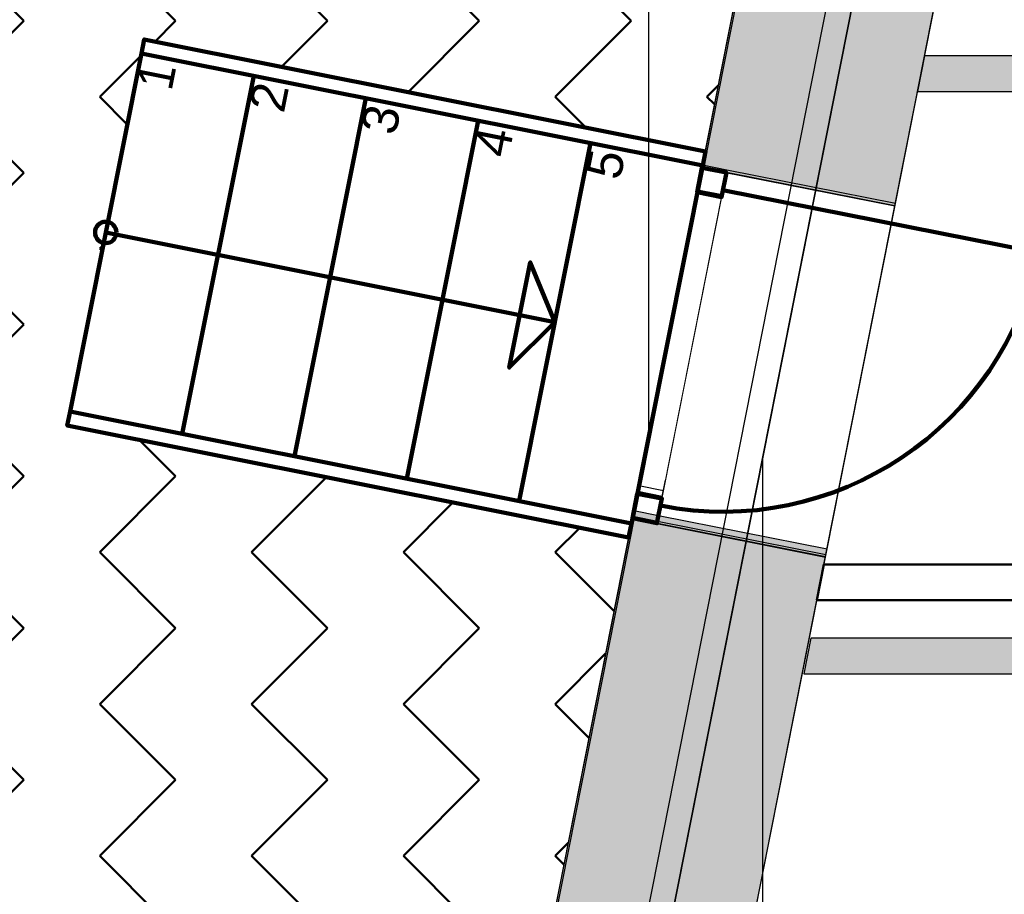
# Model space of a CAD drawing. Header units: metres. Extents: x -1 to 430, y -6 to 31.
# Tile 16 of 169: x 397.1 to 399.85, y 17.5 to 19.94. Entities that reach past the tile are written whole.
import ezdxf

# ---------------------------------------------------------------- set-up
doc = ezdxf.new("R2010")
doc.units = ezdxf.units.M
doc.linetypes.add('CONTINUA', pattern=[0])
doc.linetypes.add('PUNKT', pattern=[6.35, 0, -6.35])
for name, color, linetype, lineweight in [('3D P1 MURS EXISTENTS', 7, 'CONTINUA', 25), ('3D P1 MURS NOUS', 7, 'CONTINUA', 25), ('3D P2 MURS', 7, 'CONTINUA', 25), ('3D P2 MURS NOUS', 7, 'CONTINUA', 25), ('3D P3 MURS', 7, 'CONTINUA', 25), ('3D P3 MURS NOUS', 7, 'CONTINUA', 25), ('3D P4 MURS', 7, 'CONTINUA', 25), ('3D P5 MURS', 7, 'CONTINUA', 25), ('3D P5 MURS NOUS', 7, 'CONTINUA', 25), ('3D PA MURS', 7, 'CONTINUA', 25), ('P1 MOBLES', 7, 'CONTINUA', 25)]:
    doc.layers.add(name, color=color, linetype=linetype, lineweight=lineweight)
doc.styles.add('ARIAL', font='arial.ttf')

msp = doc.modelspace()

# ---------------------------------------------------------------- hatches: boundary and pattern name
at = {"layer": '3D P1 MURS EXISTENTS', "linetype": 'CONTINUA', "lineweight": 18, "true_color": 0xa0a0a0, "transparency": 33554687}
for points in [[(399.6529, 19.9631), (399.1134, 20.07), (399.0065, 19.5305), (399.546, 19.4236)], [(398.8121, 18.5496), (398.5038, 16.9935), (399.0434, 16.8866), (399.3517, 18.4427)]]:
    msp.add_hatch(color=253, dxfattribs=at).paths.add_polyline_path(points)
at = {"layer": '3D P2 MURS', "linetype": 'CONTINUA', "lineweight": 18, "true_color": 0xa0a0a0, "transparency": 33554687}
for points in [[(399.0078, 19.5375), (399.5473, 19.4306), (399.6558, 19.9778), (399.1163, 20.0847)], [(399.0441, 16.8907), (399.353, 18.4497), (398.8135, 18.5566), (398.5046, 16.9976)]]:
    msp.add_hatch(color=253, dxfattribs=at).paths.add_polyline_path(points)
at = {"layer": '3D P2 MURS NOUS', "linetype": 'CONTINUA', "lineweight": 18, "true_color": 0x006e00, "transparency": 33554687}
msp.add_hatch(color=96, dxfattribs=at).paths.add_polyline_path([(404.3814, 18.1155), (404.3814, 18.2155), (399.3113, 18.2155), (399.2915, 18.1155)])
at = {"layer": '3D P3 MURS', "linetype": 'CONTINUA', "lineweight": 18, "true_color": 0xa0a0a0, "transparency": 33554687}
for points in [[(399.0064, 19.5301), (399.5459, 19.4232), (399.6528, 19.9627), (399.1133, 20.0696)], [(399.0433, 16.8862), (399.3516, 18.4423), (398.8121, 18.5492), (398.5038, 16.9931)]]:
    msp.add_hatch(color=253, dxfattribs=at).paths.add_polyline_path(points)
at = {"layer": '3D P3 MURS NOUS', "linetype": 'CONTINUA', "lineweight": 18, "true_color": 0x006e00, "transparency": 33554687}
msp.add_hatch(color=96, dxfattribs=at).paths.add_polyline_path([(399.6093, 19.7432), (403.817, 19.7432), (403.817, 19.8432), (399.6291, 19.8432)])
at = {"layer": '3D P4 MURS', "linetype": 'CONTINUA', "lineweight": 18, "true_color": 0xa0a0a0, "transparency": 33554687}
for points in [[(399.1194, 20.1005), (399.0078, 19.5371), (399.5473, 19.4302), (399.6589, 19.9936)], [(399.3562, 18.4655), (398.8167, 18.5723), (398.5046, 16.9972), (399.0441, 16.8903)]]:
    msp.add_hatch(color=253, dxfattribs=at).paths.add_polyline_path(points)
at = {"layer": '3D P5 MURS', "linetype": 'CONTINUA', "lineweight": 18, "true_color": 0xa0a0a0, "transparency": 33554687}
for points in [[(399.0066, 19.5309), (399.5461, 19.424), (399.653, 19.9635), (399.1134, 20.0704)], [(399.0442, 16.8907), (399.3517, 18.443), (398.8122, 18.5499), (398.5046, 16.9976)]]:
    msp.add_hatch(color=253, dxfattribs=at).paths.add_polyline_path(points)
at = {"layer": 'P1 MOBLES', "linetype": 'CONTINUA', "lineweight": 50, "transparency": 33554687}
h = msp.add_hatch(dxfattribs=at)
h.set_pattern_fill('TRAMA', color=202, scale=0.3, angle=135, style=0, pattern_type=2)
h.set_pattern_definition([(135, (-0.84853, 6e-17), (-0.42426407, 3e-17), [0.3, -0.3]), (225, (-0.84853, 6e-17), (-7e-17, -0.42426407), [0.3, -0.3])])
h.paths.add_polyline_path([(400.4234, 26.6821), (400.6941, 28.0485), (394.4398, 28.0485), (394.4398, 13.2195), (397.7561, 13.2195), (398.8018, 18.4972), (397.2323, 18.8081), (397.446, 19.8872), (399.0155, 19.5762), (400.2096, 25.603), (398.6401, 25.914), (398.8539, 26.993)], flags=0)

# ---------------------------------------------------------------- linework, layer by layer
at = {"layer": '3D P1 MURS EXISTENTS', "color": 7, "linetype": 'CONTINUA', "lineweight": 25, "transparency": 33554687}
for p, q in [((399.1134, 20.07), (399.0065, 19.5305)), ((399.546, 19.4236), (399.6529, 19.9631)), ((399.0065, 19.5305), (399.546, 19.4236)), ((398.8121, 18.5496), (398.5038, 16.9935)), ((399.3517, 18.4427), (398.8121, 18.5496)), ((399.0434, 16.8866), (399.3517, 18.4427))]:
    msp.add_line(p, q, dxfattribs=at)
at = {"layer": '3D P1 MURS NOUS', "color": 240, "linetype": 'CONTINUA', "lineweight": 140, "transparency": 33554687}
for p, q in [((397.44, 19.8497), (397.2405, 18.8494)), ((397.7538, 19.7871), (397.5543, 18.7868)), ((398.0676, 19.7245), (397.8681, 18.7242)), ((398.3815, 19.6619), (398.1819, 18.6616)), ((398.6953, 19.5993), (398.4958, 18.599)), ((399.0654, 19.4679), (399.9473, 19.2931)), ((397.3403, 19.3495), (398.5955, 19.0991))]:
    msp.add_line(p, q, dxfattribs=at)
at = {"layer": '3D P1 MURS NOUS', "color": 7, "linetype": 'CONTINUA', "lineweight": 25, "transparency": 33554687}
for p, q in [((399.546, 19.4236), (399.0065, 19.5305)), ((399.3517, 18.4427), (399.546, 19.4236))]:
    msp.add_line(p, q, dxfattribs=at)
at = {"layer": '3D P1 MURS NOUS', "color": 240, "linetype": 'CONTINUA', "lineweight": 140, "transparency": 33554687}
for points in [[(397.44, 19.8497), (399.0091, 19.5367), (399.0169, 19.5759), (397.4478, 19.8889), (397.44, 19.8497)], [(397.44, 19.8497), (399.0091, 19.5367), (398.8096, 18.5364), (397.2405, 18.8494), (397.44, 19.8497)], [(398.9929, 19.4618), (399.0065, 19.5305), (399.0752, 19.5169), (399.0615, 19.4482), (398.9929, 19.4618)], [(398.5955, 19.0991), (398.5268, 19.2658), (398.4681, 18.9716), (398.5955, 19.0991)], [(397.2405, 18.8494), (398.8096, 18.5364), (398.8018, 18.4972), (397.2327, 18.8101), (397.2405, 18.8494)], [(398.8123, 18.5505), (398.8259, 18.6192), (398.8946, 18.6056), (398.881, 18.5369), (398.8123, 18.5505)]]:
    msp.add_lwpolyline(points, close=True, dxfattribs=at)
msp.add_circle((397.3403, 19.3495), 0.03, dxfattribs=at)
msp.add_arc((399.0654, 19.4679), 0.899, 258.7934, 348.7934, dxfattribs=at)
at = {"layer": '3D P2 MURS', "color": 7, "linetype": 'CONTINUA', "lineweight": 25, "transparency": 33554687}
for p, q in [((399.1163, 20.0847), (399.0078, 19.5375)), ((399.5473, 19.4306), (399.6558, 19.9778)), ((399.0078, 19.5375), (398.8135, 18.5566)), ((399.0765, 19.5239), (399.0078, 19.5375)), ((399.5473, 19.4306), (399.0765, 19.5239)), ((399.353, 18.4497), (399.5473, 19.4306)), ((398.8135, 18.5566), (398.5046, 16.9976)), ((398.8135, 18.5566), (398.8821, 18.543)), ((398.8821, 18.543), (399.353, 18.4497)), ((399.0441, 16.8907), (399.353, 18.4497))]:
    msp.add_line(p, q, dxfattribs=at)
at = {"layer": '3D P2 MURS', "color": 7, "linetype": 'PUNKT', "lineweight": 25, "transparency": 33554687}
for p, q in [((399.0078, 19.5375), (398.8135, 18.5566)), ((398.8821, 18.543), (399.0765, 19.5239)), ((399.0765, 19.5239), (399.0078, 19.5375)), ((398.8135, 18.5566), (398.8821, 18.543))]:
    msp.add_line(p, q, dxfattribs=at)
at = {"layer": '3D P2 MURS', "color": 7, "linetype": 'CONTINUA', "lineweight": 25, "transparency": 33554687}
for points in [[(399.0078, 19.5375), (398.9942, 19.4688), (399.0629, 19.4552), (399.0765, 19.5239), (399.0078, 19.5375)], [(398.8271, 18.6252), (398.8135, 18.5566), (398.8821, 18.543), (398.8958, 18.6116), (398.8271, 18.6252)]]:
    msp.add_lwpolyline(points, close=True, dxfattribs=at)
at = {"layer": '3D P2 MURS', "color": 40, "linetype": 'CONTINUA', "lineweight": 18, "transparency": 33554687}
msp.add_lwpolyline([(398.9942, 19.4688), (398.8271, 18.6252), (398.8958, 18.6116), (399.0629, 19.4552), (398.9942, 19.4688)], close=True, dxfattribs=at)
at = {"layer": '3D P2 MURS NOUS', "color": 7, "linetype": 'CONTINUA', "lineweight": 25, "transparency": 33554687}
for p, q in [((399.3113, 18.2155), (399.2915, 18.1155)), ((404.3814, 18.2155), (399.3113, 18.2155)), ((399.2915, 18.1155), (404.3814, 18.1155))]:
    msp.add_line(p, q, dxfattribs=at)
at = {"layer": '3D P3 MURS', "color": 7, "linetype": 'CONTINUA', "lineweight": 25, "transparency": 33554687}
for p, q in [((399.1133, 20.0696), (399.0064, 19.5301)), ((399.5459, 19.4232), (399.6528, 19.9627)), ((399.0064, 19.5301), (398.8121, 18.5492)), ((399.0751, 19.5165), (399.0064, 19.5301)), ((399.5459, 19.4232), (399.0751, 19.5165)), ((399.3516, 18.4423), (399.5459, 19.4232)), ((398.8121, 18.5492), (398.5038, 16.9931)), ((398.8121, 18.5492), (398.8807, 18.5356)), ((398.8807, 18.5356), (399.3516, 18.4423)), ((399.0433, 16.8862), (399.3516, 18.4423))]:
    msp.add_line(p, q, dxfattribs=at)
at = {"layer": '3D P3 MURS', "color": 7, "linetype": 'PUNKT', "lineweight": 25, "transparency": 33554687}
for p, q in [((399.0064, 19.5301), (398.8121, 18.5492)), ((398.8807, 18.5356), (399.0751, 19.5165)), ((399.0751, 19.5165), (399.0064, 19.5301)), ((398.8121, 18.5492), (398.8807, 18.5356))]:
    msp.add_line(p, q, dxfattribs=at)
at = {"layer": '3D P3 MURS', "color": 7, "linetype": 'CONTINUA', "lineweight": 25, "transparency": 33554687}
for points in [[(399.0064, 19.5301), (398.9928, 19.4615), (399.0615, 19.4479), (399.0751, 19.5165), (399.0064, 19.5301)], [(398.8257, 18.6179), (398.8121, 18.5492), (398.8807, 18.5356), (398.8943, 18.6043), (398.8257, 18.6179)]]:
    msp.add_lwpolyline(points, close=True, dxfattribs=at)
at = {"layer": '3D P3 MURS', "color": 40, "linetype": 'CONTINUA', "lineweight": 18, "transparency": 33554687}
msp.add_lwpolyline([(398.9928, 19.4615), (398.8257, 18.6179), (398.8943, 18.6043), (399.0615, 19.4479), (398.9928, 19.4615)], close=True, dxfattribs=at)
at = {"layer": '3D P3 MURS NOUS', "color": 7, "linetype": 'CONTINUA', "lineweight": 25, "transparency": 33554687}
for p, q in [((399.6291, 19.8432), (399.6093, 19.7432)), ((403.817, 19.8432), (399.6291, 19.8432)), ((399.6093, 19.7432), (403.817, 19.7432))]:
    msp.add_line(p, q, dxfattribs=at)
at = {"layer": '3D P4 MURS', "color": 7, "linetype": 'CONTINUA', "lineweight": 25, "transparency": 33554687}
for p, q in [((399.1194, 20.1005), (399.0078, 19.5371)), ((399.5473, 19.4302), (399.6589, 19.9936)), ((399.0078, 19.5371), (398.8167, 18.5723)), ((399.0765, 19.5235), (399.0078, 19.5371)), ((399.5473, 19.4302), (399.0765, 19.5235)), ((399.3562, 18.4655), (399.5473, 19.4302)), ((398.8167, 18.5723), (398.5046, 16.9972)), ((398.8167, 18.5723), (398.8853, 18.5587)), ((398.8853, 18.5587), (399.3562, 18.4655)), ((399.0441, 16.8903), (399.3562, 18.4655))]:
    msp.add_line(p, q, dxfattribs=at)
at = {"layer": '3D P4 MURS', "color": 7, "linetype": 'PUNKT', "lineweight": 25, "transparency": 33554687}
for p, q in [((399.0078, 19.5371), (398.8167, 18.5723)), ((398.8853, 18.5587), (399.0765, 19.5235)), ((399.0765, 19.5235), (399.0078, 19.5371)), ((398.8167, 18.5723), (398.8853, 18.5587))]:
    msp.add_line(p, q, dxfattribs=at)
at = {"layer": '3D P4 MURS', "color": 7, "linetype": 'CONTINUA', "lineweight": 25, "transparency": 33554687}
for points in [[(399.0078, 19.5371), (398.9942, 19.4684), (399.0629, 19.4548), (399.0765, 19.5235), (399.0078, 19.5371)], [(398.8303, 18.641), (398.8167, 18.5723), (398.8853, 18.5587), (398.8989, 18.6274), (398.8303, 18.641)]]:
    msp.add_lwpolyline(points, close=True, dxfattribs=at)
at = {"layer": '3D P4 MURS', "color": 40, "linetype": 'CONTINUA', "lineweight": 18, "transparency": 33554687}
msp.add_lwpolyline([(398.9942, 19.4684), (398.8303, 18.641), (398.8989, 18.6274), (399.0629, 19.4548), (398.9942, 19.4684)], close=True, dxfattribs=at)
at = {"layer": '3D P5 MURS', "color": 7, "linetype": 'CONTINUA', "lineweight": 25, "transparency": 33554687}
for p, q in [((399.1134, 20.0704), (399.0066, 19.5309)), ((399.5461, 19.424), (399.653, 19.9635)), ((399.0066, 19.5309), (398.8122, 18.5499)), ((399.0752, 19.5173), (399.0066, 19.5309)), ((399.5461, 19.424), (399.0752, 19.5173)), ((399.3517, 18.443), (399.5461, 19.424)), ((398.8122, 18.5499), (398.5046, 16.9976)), ((398.8122, 18.5499), (398.8809, 18.5363)), ((398.8809, 18.5363), (399.3517, 18.443)), ((399.0442, 16.8907), (399.3517, 18.443))]:
    msp.add_line(p, q, dxfattribs=at)
at = {"layer": '3D P5 MURS', "color": 7, "linetype": 'PUNKT', "lineweight": 25, "transparency": 33554687}
for p, q in [((399.0066, 19.5309), (398.8122, 18.5499)), ((398.8809, 18.5363), (399.0752, 19.5173)), ((399.0752, 19.5173), (399.0066, 19.5309)), ((398.8122, 18.5499), (398.8809, 18.5363))]:
    msp.add_line(p, q, dxfattribs=at)
at = {"layer": '3D P5 MURS', "color": 7, "linetype": 'CONTINUA', "lineweight": 25, "transparency": 33554687}
for points in [[(399.0066, 19.5309), (398.993, 19.4622), (399.0616, 19.4486), (399.0752, 19.5173), (399.0066, 19.5309)], [(398.8258, 18.6186), (398.8122, 18.5499), (398.8809, 18.5363), (398.8945, 18.605), (398.8258, 18.6186)]]:
    msp.add_lwpolyline(points, close=True, dxfattribs=at)
at = {"layer": '3D P5 MURS', "color": 40, "linetype": 'CONTINUA', "lineweight": 18, "transparency": 33554687}
msp.add_lwpolyline([(398.993, 19.4622), (398.8258, 18.6186), (398.8945, 18.605), (399.0616, 19.4486), (398.993, 19.4622)], close=True, dxfattribs=at)
at = {"layer": '3D P5 MURS NOUS', "color": 4, "linetype": 'CONTINUA', "lineweight": 50, "transparency": 33554687}
for p, q in [((399.3475, 18.4215), (399.3276, 18.3215)), ((404.337, 18.4215), (399.3475, 18.4215)), ((399.3276, 18.3215), (404.337, 18.3215))]:
    msp.add_line(p, q, dxfattribs=at)
at = {"layer": '3D PA MURS', "color": 7, "linetype": 'CONTINUA', "lineweight": 25, "transparency": 33554687}
for p, q in [((398.8572, 28.2639), (398.8572, 18.7539)), ((398.8572, 28.2639), (398.8572, 18.7539)), ((399.7607, 22.0325), (398.1764, 14.0246)), ((399.8293, 22.0189), (398.2451, 14.011)), ((399.1772, 18.7225), (399.8293, 22.0189)), ((399.1772, 20.3713), (398.8572, 18.7539)), ((398.8572, 18.7539), (397.9311, 14.0731)), ((398.8572, 17.105), (399.1772, 18.7225)), ((399.1772, 13.2406), (399.1772, 18.7225)), ((399.1772, 13.2406), (399.1772, 18.7225))]:
    msp.add_line(p, q, dxfattribs=at)
at = {"layer": '3D PA MURS', "color": 7, "linetype": 'PUNKT', "lineweight": 25, "transparency": 33554687}
for p, q in [((399.7705, 22.0305), (398.1862, 14.0227)), ((398.2353, 14.013), (399.8195, 22.0208))]:
    msp.add_line(p, q, dxfattribs=at)

# ---------------------------------------------------------------- texts
at = {"layer": '3D P1 MURS NOUS', "color": 240, "linetype": 'CONTINUA', "lineweight": 140, "transparency": 33554687, "char_height": 0.1, "attachment_point": 7, "rotation": 78.7198, "style": 'ARIAL'}
for s, insert, width in [('\\W0.90;1', (397.5241, 19.7428), 0.123438), ('\\W0.99;2', (397.8379, 19.6802), 0.127789), ('\\W0.99;3', (398.1517, 19.6176), 0.127789), ('\\W0.99;4', (398.4655, 19.555), 0.127789), ('\\W0.99;5', (398.7793, 19.4925), 0.127789)]:
    msp.add_mtext(s, dxfattribs=dict(at, insert=insert, width=width))

doc.saveas('drawing.dxf')
